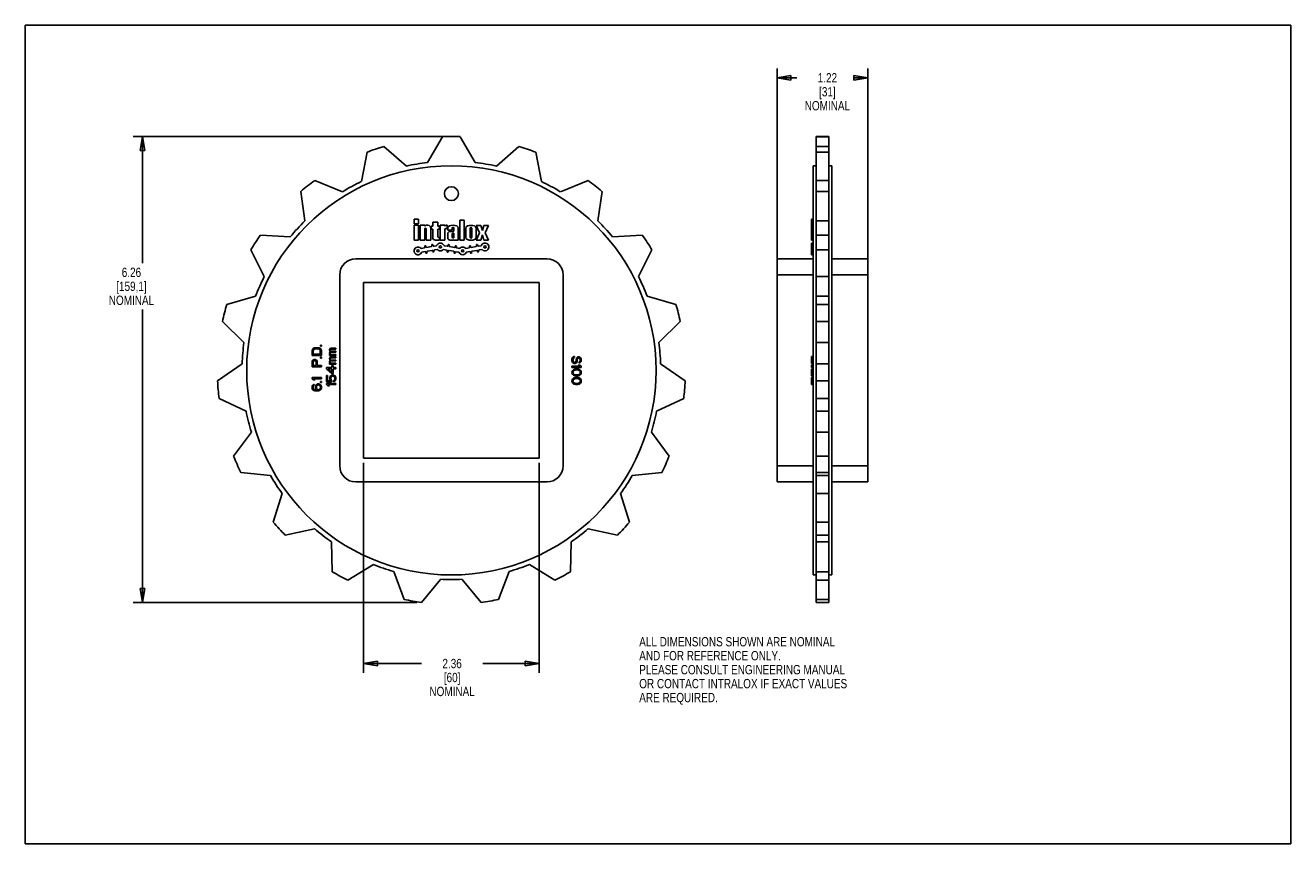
# Model space of a CAD drawing. Header units: inches. Extents: x 0 to 17, y 0 to 11.
import ezdxf

# ---------------------------------------------------------------- set-up
doc = ezdxf.new("R2010")
doc.units = ezdxf.units.IN
doc.header["$LTSCALE"] = 0.935
doc.header["$MEASUREMENT"] = 0
doc.layers.get('0').update_dxf_attribs({"linetype": 'CONTINUOUS'})
doc.layers.add('ALL_FEATURES', color=7, linetype='CONTINUOUS')
doc.layers.add('SURFACES', color=7, linetype='CONTINUOUS')
doc.styles.get("Standard").update_dxf_attribs({"font": 'txt', "width": 0.8})
doc.dimstyles.new('DIMSTYLE_1', dxfattribs={"dimtxt": 0.125, "dimasz": 0.1875, "dimexe": 0.18, "dimexo": 0.0625, "dimgap": 0.09, "dimtad": 0, "dimtih": 1, "dimtoh": 1, "dimzin": 4, "dimdsep": 46, "dimtxsty": 'STANDARD', "dimblk": 'CLOSED', "dimblk1": 'CLOSED', "dimblk2": 'CLOSED', "dimcen": 0.09, "dimadec": 0, "dimazin": 0, "dimtp": 0.01, "dimtm": 0.01, "dimtfac": 1, "dimtofl": 0, "dimtmove": 0, "dimatfit": 3, "dimldrblk": 'CLOSED', "dimfxl": 1, "dimtolj": 1, "dimtzin": 4, "dimarcsym": 0})

# ---------------------------------------------------------------- blocks, each defined once
blk = doc.blocks.new('_CLOSED')
at = {"color": 0, "linetype": 'BYBLOCK'}
for p, q in [((0, 0), (-1, 0.167)), ((-1, 0.167), (-1, -0.167)), ((-1, -0.167), (0, 0)), ((-1, 0), (0, 0))]:
    blk.add_line(p, q, dxfattribs=at)
blk = doc.blocks.new('*D0')
at = {"color": 3, "linetype": 'CONTINUOUS'}
for p, q in [((4.543, 5.118), (4.543, 2.297)), ((6.905, 5.118), (6.905, 2.297)), ((4.543, 2.422), (5.321, 2.422)), ((6.905, 2.422), (6.146, 2.422))]:
    blk.add_line(p, q, dxfattribs=at)
at = {"color": 3, "linetype": 'CONTINUOUS', "xscale": 0.1875, "yscale": 0.1875, "zscale": 0.1875, "rotation": 180}
blk.add_blockref('_CLOSED', (4.543, 2.422), dxfattribs=at)
at = {"color": 3, "linetype": 'CONTINUOUS', "xscale": 0.1875, "yscale": 0.1875, "zscale": 0.1875}
blk.add_blockref('_CLOSED', (6.905, 2.422), dxfattribs=at)
at = {"color": 3, "linetype": 'CONTINUOUS', "insert": (5.734, 2.484), "char_height": 0.125, "width": 0.7, "attachment_point": 2, "line_spacing_factor": 0.9}
blk.add_mtext('2.36\\P[60]\\PNOMINAL', dxfattribs=at)
blk = doc.blocks.new('*D1')
at = {"color": 3, "linetype": 'CONTINUOUS'}
for p, q in [((10.099, 7.709), (10.099, 10.42)), ((11.319, 7.709), (11.319, 10.42)), ((10.099, 10.295), (10.363, 10.295)), ((11.319, 10.295), (11.188, 10.295))]:
    blk.add_line(p, q, dxfattribs=at)
at = {"color": 3, "linetype": 'CONTINUOUS', "xscale": 0.1875, "yscale": 0.1875, "zscale": 0.1875, "rotation": 180}
blk.add_blockref('_CLOSED', (10.099, 10.295), dxfattribs=at)
at = {"color": 3, "linetype": 'CONTINUOUS', "xscale": 0.1875, "yscale": 0.1875, "zscale": 0.1875}
blk.add_blockref('_CLOSED', (11.319, 10.295), dxfattribs=at)
at = {"color": 3, "linetype": 'CONTINUOUS', "insert": (10.776, 10.357), "char_height": 0.125, "width": 0.7, "attachment_point": 2, "line_spacing_factor": 0.9}
blk.add_mtext('1.22\\P[31]\\PNOMINAL', dxfattribs=at)
blk = doc.blocks.new('*D2')
at = {"color": 3, "linetype": 'CONTINUOUS'}
for p, q in [((5.662, 9.506), (1.451, 9.506)), ((1.576, 9.506), (1.576, 7.804)), ((1.576, 3.243), (1.576, 7.179)), ((5.262, 3.243), (1.451, 3.243))]:
    blk.add_line(p, q, dxfattribs=at)
at = {"color": 3, "linetype": 'CONTINUOUS', "xscale": 0.1875, "yscale": 0.1875, "zscale": 0.1875}
for p, rotation in [((1.576, 9.506), 90), ((1.576, 3.243), 270)]:
    blk.add_blockref('_CLOSED', p, dxfattribs=dict(at, rotation=rotation))
at = {"color": 3, "linetype": 'CONTINUOUS', "insert": (1.426, 7.742), "char_height": 0.125, "width": 0.7, "attachment_point": 2, "line_spacing_factor": 0.9}
blk.add_mtext('6.26\\P[159,1]\\PNOMINAL', dxfattribs=at)

msp = doc.modelspace()

# ---------------------------------------------------------------- linework, layer by layer
at = {"color": 7, "linetype": 'CONTINUOUS'}
for p, q in [((0, 0), (0, 11)), ((0, 11), (17, 11)), ((17, 0), (17, 11)), ((5.605, 9.503), (5.404, 9.155)), ((6.044, 9.155), (5.843, 9.503)), ((6.632, 9.372), (6.329, 9.108)), ((10.623, 3.243), (10.623, 9.506)), ((10.795, 9.506), (10.623, 9.506)), ((10.795, 9.503), (10.623, 9.503)), ((10.795, 9.372), (10.623, 9.372)), ((10.795, 3.243), (10.795, 9.506)), ((6.934, 8.9), (6.857, 9.295)), ((10.795, 9.295), (10.623, 9.295)), ((10.584, 3.612), (10.584, 9.112)), ((10.623, 9.112), (10.584, 9.112)), ((10.834, 9.112), (10.795, 9.112)), ((10.834, 3.612), (10.834, 9.112)), ((4.261, 8.763), (3.888, 8.914)), ((7.56, 8.914), (7.188, 8.763)), ((10.795, 8.914), (10.623, 8.914)), ((3.701, 8.768), (3.756, 8.37)), ((7.693, 8.37), (7.748, 8.768)), ((10.795, 8.768), (10.623, 8.768)), ((5.224, 8.392), (5.224, 8.332)), ((5.284, 8.392), (5.224, 8.392)), ((5.224, 8.332), (5.284, 8.332)), ((5.284, 8.332), (5.284, 8.392)), ((5.474, 8.352), (5.474, 8.3)), ((5.544, 8.352), (5.474, 8.352)), ((5.544, 8.3), (5.544, 8.352)), ((5.838, 8.382), (5.838, 8.112)), ((5.896, 8.382), (5.838, 8.382)), ((5.896, 8.112), (5.896, 8.382)), ((10.564, 8.112), (10.564, 8.392)), ((10.584, 8.392), (10.564, 8.392)), ((10.584, 8.382), (10.564, 8.382)), ((10.795, 8.37), (10.623, 8.37)), ((3.56, 8.158), (3.159, 8.18)), ((5.224, 8.312), (5.224, 8.112)), ((5.284, 8.312), (5.224, 8.312)), ((5.284, 8.112), (5.284, 8.312)), ((5.306, 8.312), (5.306, 8.112)), ((5.366, 8.312), (5.306, 8.312)), ((5.366, 8.301), (5.366, 8.312)), ((5.366, 8.112), (5.366, 8.262)), ((5.386, 8.262), (5.386, 8.112)), ((5.41, 8.312), (5.392, 8.312)), ((5.446, 8.112), (5.446, 8.276)), ((5.454, 8.3), (5.454, 8.26)), ((5.474, 8.3), (5.454, 8.3)), ((5.454, 8.26), (5.474, 8.26)), ((5.474, 8.26), (5.474, 8.148)), ((5.564, 8.3), (5.544, 8.3)), ((5.544, 8.158), (5.544, 8.26)), ((5.544, 8.26), (5.564, 8.26)), ((5.564, 8.26), (5.564, 8.3)), ((5.574, 8.312), (5.574, 8.112)), ((5.634, 8.312), (5.574, 8.312)), ((5.634, 8.302), (5.634, 8.312)), ((5.634, 8.112), (5.634, 8.25)), ((5.652, 8.268), (5.668, 8.268)), ((5.668, 8.312), (5.659, 8.312)), ((5.668, 8.268), (5.668, 8.312)), ((5.676, 8.275), (5.676, 8.246)), ((5.676, 8.246), (5.736, 8.246)), ((5.676, 8.2), (5.676, 8.142)), ((5.746, 8.23), (5.706, 8.23)), ((5.736, 8.246), (5.736, 8.274)), ((5.736, 8.152), (5.736, 8.194)), ((5.746, 8.204), (5.758, 8.204)), ((5.756, 8.274), (5.756, 8.24)), ((5.758, 8.204), (5.758, 8.15)), ((5.816, 8.112), (5.816, 8.275)), ((5.918, 8.274), (5.918, 8.148)), ((5.977, 8.15), (5.977, 8.272)), ((5.997, 8.272), (5.997, 8.15)), ((6.056, 8.31), (6.104, 8.212)), ((6.118, 8.31), (6.056, 8.31)), ((6.056, 8.148), (6.056, 8.274)), ((6.104, 8.212), (6.056, 8.112)), ((6.14, 8.24), (6.118, 8.31)), ((6.118, 8.112), (6.14, 8.182)), ((6.162, 8.31), (6.14, 8.24)), ((6.14, 8.182), (6.162, 8.112)), ((6.224, 8.31), (6.162, 8.31)), ((6.176, 8.212), (6.224, 8.31)), ((6.224, 8.112), (6.176, 8.212)), ((8.289, 8.18), (7.888, 8.158)), ((10.584, 8.31), (10.564, 8.31)), ((10.584, 8.212), (10.564, 8.212)), ((10.795, 8.18), (10.623, 8.18)), ((5.224, 8.112), (5.284, 8.112)), ((5.306, 8.112), (5.366, 8.112)), ((5.361, 8.009), (5.32, 8.002)), ((5.366, 8.028), (5.367, 8.018)), ((5.383, 8.021), (5.381, 8.031)), ((5.386, 8.112), (5.446, 8.112)), ((5.455, 8.026), (5.392, 8.015)), ((5.46, 8.045), (5.462, 8.035)), ((5.478, 8.038), (5.476, 8.048)), ((5.523, 8.038), (5.487, 8.031)), ((5.51, 8.112), (5.564, 8.112)), ((5.564, 8.148), (5.554, 8.148)), ((5.564, 8.112), (5.564, 8.148)), ((5.574, 8.112), (5.634, 8.112)), ((5.67, 8.03), (5.629, 8.038)), ((5.681, 8.047), (5.679, 8.037)), ((5.695, 8.034), (5.697, 8.044)), ((5.765, 8.014), (5.701, 8.025)), ((5.706, 8.112), (5.738, 8.112)), ((5.75, 8.142), (5.746, 8.142)), ((5.758, 8.12), (5.758, 8.112)), ((5.758, 8.112), (5.816, 8.112)), ((5.776, 8.03), (5.774, 8.02)), ((5.79, 8.018), (5.791, 8.027)), ((5.832, 8.002), (5.796, 8.008)), ((5.838, 8.112), (5.896, 8.112)), ((5.961, 8.009), (5.92, 8.002)), ((5.966, 8.028), (5.967, 8.018)), ((5.983, 8.021), (5.981, 8.031)), ((6.055, 8.026), (5.992, 8.015)), ((6.056, 8.112), (6.118, 8.112)), ((6.06, 8.045), (6.062, 8.035)), ((6.078, 8.038), (6.076, 8.048)), ((6.123, 8.038), (6.087, 8.031)), ((6.162, 8.112), (6.224, 8.112)), ((10.584, 8.112), (10.564, 8.112)), ((10.564, 7.916), (10.564, 8.073)), ((10.584, 8.073), (10.564, 8.073)), ((3.029, 7.98), (3.21, 7.622)), ((7.009, 7.862), (4.439, 7.862)), ((5.329, 7.951), (5.37, 7.958)), ((5.379, 7.951), (5.381, 7.942)), ((5.397, 7.944), (5.395, 7.954)), ((5.401, 7.963), (5.465, 7.975)), ((5.474, 7.968), (5.476, 7.958)), ((5.491, 7.961), (5.49, 7.971)), ((5.496, 7.98), (5.532, 7.986)), ((5.62, 7.986), (5.661, 7.979)), ((5.667, 7.97), (5.666, 7.96)), ((5.681, 7.957), (5.683, 7.967)), ((5.692, 7.974), (5.755, 7.963)), ((5.762, 7.953), (5.76, 7.944)), ((5.776, 7.941), (5.778, 7.951)), ((5.787, 7.957), (5.823, 7.951)), ((5.929, 7.951), (5.97, 7.958)), ((5.979, 7.951), (5.981, 7.942)), ((5.997, 7.944), (5.995, 7.954)), ((6.001, 7.963), (6.065, 7.975)), ((6.074, 7.968), (6.076, 7.958)), ((6.091, 7.961), (6.09, 7.971)), ((6.096, 7.98), (6.132, 7.986)), ((8.238, 7.622), (8.419, 7.98)), ((10.099, 4.862), (10.099, 7.862)), ((10.584, 7.862), (10.099, 7.862)), ((10.584, 7.969), (10.564, 7.969)), ((10.584, 7.961), (10.564, 7.961)), ((10.564, 7.952), (10.584, 7.952)), ((10.584, 7.944), (10.564, 7.944)), ((10.564, 7.935), (10.584, 7.935)), ((10.584, 7.916), (10.564, 7.916)), ((10.795, 7.98), (10.623, 7.98)), ((11.319, 7.862), (10.834, 7.862)), ((11.319, 7.862), (11.319, 4.862)), ((4.224, 7.647), (4.224, 5.077)), ((7.224, 5.077), (7.224, 7.647)), ((10.584, 7.647), (10.099, 7.647)), ((10.795, 7.622), (10.623, 7.622)), ((10.834, 7.647), (11.319, 7.647)), ((3.094, 7.358), (2.708, 7.248)), ((8.741, 7.248), (8.354, 7.358)), ((10.795, 7.358), (10.623, 7.358)), ((10.795, 7.248), (10.623, 7.248)), ((2.649, 7.018), (2.937, 6.737)), ((8.511, 6.737), (8.799, 7.018)), ((10.795, 7.018), (10.623, 7.018)), ((3.856, 6.638), (3.853, 6.625)), ((3.861, 6.648), (3.856, 6.638)), ((3.872, 6.659), (3.861, 6.648)), ((3.869, 6.625), (3.872, 6.635)), ((3.882, 6.664), (3.872, 6.659)), ((3.872, 6.635), (3.877, 6.643)), ((3.877, 6.643), (3.885, 6.648)), ((3.896, 6.666), (3.882, 6.664)), ((3.885, 6.648), (3.896, 6.651)), ((3.936, 6.666), (3.896, 6.666)), ((3.896, 6.651), (3.936, 6.651)), ((3.949, 6.664), (3.936, 6.666)), ((3.936, 6.651), (3.946, 6.648)), ((3.946, 6.648), (3.954, 6.643)), ((3.96, 6.659), (3.949, 6.664)), ((3.954, 6.643), (3.96, 6.635)), ((3.97, 6.648), (3.96, 6.659)), ((3.96, 6.635), (3.962, 6.625)), ((3.965, 6.7), (3.965, 6.687)), ((3.978, 6.7), (3.965, 6.7)), ((3.965, 6.687), (3.978, 6.687)), ((3.976, 6.638), (3.97, 6.648)), ((3.978, 6.625), (3.976, 6.638)), ((3.978, 6.687), (3.978, 6.7)), ((4.089, 6.65), (4.086, 6.642)), ((4.086, 6.642), (4.086, 6.631)), ((4.086, 6.631), (4.089, 6.623)), ((4.094, 6.655), (4.089, 6.65)), ((4.107, 6.66), (4.094, 6.655)), ((4.097, 6.637), (4.099, 6.642)), ((4.097, 6.629), (4.097, 6.637)), ((4.099, 6.642), (4.102, 6.644)), ((4.102, 6.644), (4.107, 6.647)), ((4.171, 6.66), (4.107, 6.66)), ((4.107, 6.647), (4.171, 6.647)), ((4.171, 6.647), (4.171, 6.66)), ((10.795, 6.737), (10.623, 6.737)), ((3.853, 6.625), (3.853, 6.562)), ((3.853, 6.562), (3.978, 6.562)), ((3.856, 6.487), (3.853, 6.474)), ((3.853, 6.474), (3.853, 6.411)), ((3.864, 6.497), (3.856, 6.487)), ((3.874, 6.505), (3.864, 6.497)), ((3.867, 6.476), (3.869, 6.484)), ((3.867, 6.427), (3.867, 6.476)), ((3.869, 6.578), (3.869, 6.625)), ((3.962, 6.578), (3.869, 6.578)), ((3.869, 6.484), (3.874, 6.489)), ((3.882, 6.508), (3.874, 6.505)), ((3.874, 6.489), (3.882, 6.492)), ((3.893, 6.508), (3.882, 6.508)), ((3.882, 6.492), (3.89, 6.492)), ((3.89, 6.492), (3.898, 6.489)), ((3.901, 6.505), (3.893, 6.508)), ((3.898, 6.489), (3.904, 6.484)), ((3.912, 6.497), (3.901, 6.505)), ((3.904, 6.484), (3.906, 6.476)), ((3.906, 6.476), (3.906, 6.427)), ((3.92, 6.487), (3.912, 6.497)), ((3.922, 6.474), (3.92, 6.487)), ((3.922, 6.427), (3.922, 6.474)), ((3.962, 6.625), (3.962, 6.578)), ((3.965, 6.541), (3.965, 6.528)), ((3.978, 6.541), (3.965, 6.541)), ((3.965, 6.528), (3.978, 6.528)), ((3.978, 6.562), (3.978, 6.625)), ((3.978, 6.528), (3.978, 6.541)), ((4.089, 6.608), (4.086, 6.6)), ((4.086, 6.6), (4.086, 6.59)), ((4.086, 6.59), (4.089, 6.582)), ((4.086, 6.577), (4.086, 6.564)), ((4.094, 6.577), (4.086, 6.577)), ((4.086, 6.564), (4.171, 6.564)), ((4.089, 6.532), (4.086, 6.525)), ((4.086, 6.525), (4.086, 6.514)), ((4.086, 6.514), (4.089, 6.506)), ((4.089, 6.491), (4.086, 6.483)), ((4.086, 6.483), (4.086, 6.472)), ((4.086, 6.472), (4.089, 6.465)), ((4.089, 6.623), (4.097, 6.616)), ((4.097, 6.616), (4.089, 6.608)), ((4.089, 6.582), (4.094, 6.577)), ((4.094, 6.538), (4.089, 6.532)), ((4.089, 6.506), (4.097, 6.498)), ((4.097, 6.498), (4.089, 6.491)), ((4.089, 6.465), (4.094, 6.459)), ((4.107, 6.543), (4.094, 6.538)), ((4.099, 6.623), (4.097, 6.629)), ((4.097, 6.595), (4.099, 6.6)), ((4.097, 6.59), (4.097, 6.595)), ((4.099, 6.582), (4.097, 6.59)), ((4.097, 6.519), (4.099, 6.525)), ((4.097, 6.512), (4.097, 6.519)), ((4.099, 6.506), (4.097, 6.512)), ((4.097, 6.478), (4.099, 6.483)), ((4.097, 6.472), (4.097, 6.478)), ((4.099, 6.465), (4.097, 6.472)), ((4.102, 6.621), (4.099, 6.623)), ((4.099, 6.6), (4.102, 6.603)), ((4.105, 6.577), (4.099, 6.582)), ((4.099, 6.525), (4.102, 6.527)), ((4.102, 6.504), (4.099, 6.506)), ((4.099, 6.483), (4.102, 6.485)), ((4.105, 6.459), (4.099, 6.465)), ((4.107, 6.618), (4.102, 6.621)), ((4.102, 6.603), (4.107, 6.605)), ((4.102, 6.527), (4.107, 6.53)), ((4.107, 6.501), (4.102, 6.504)), ((4.102, 6.485), (4.107, 6.488)), ((4.171, 6.577), (4.105, 6.577)), ((4.171, 6.618), (4.107, 6.618)), ((4.107, 6.605), (4.171, 6.605)), ((4.171, 6.543), (4.107, 6.543)), ((4.107, 6.53), (4.171, 6.53)), ((4.171, 6.501), (4.107, 6.501)), ((4.107, 6.488), (4.171, 6.488)), ((4.171, 6.605), (4.171, 6.618)), ((4.171, 6.564), (4.171, 6.577)), ((4.171, 6.53), (4.171, 6.543)), ((4.171, 6.488), (4.171, 6.501)), ((7.347, 6.526), (7.344, 6.513)), ((7.344, 6.513), (7.344, 6.492)), ((7.344, 6.492), (7.347, 6.479)), ((7.355, 6.539), (7.347, 6.526)), ((7.347, 6.479), (7.352, 6.469)), ((7.352, 6.469), (7.363, 6.459)), ((7.368, 6.547), (7.355, 6.539)), ((7.36, 6.513), (7.363, 6.524)), ((7.36, 6.492), (7.36, 6.513)), ((7.363, 6.482), (7.36, 6.492)), ((7.363, 6.524), (7.371, 6.532)), ((7.368, 6.474), (7.363, 6.482)), ((7.379, 6.55), (7.368, 6.547)), ((7.376, 6.469), (7.368, 6.474)), ((7.371, 6.532), (7.379, 6.534)), ((7.384, 6.469), (7.376, 6.469)), ((7.379, 6.534), (7.379, 6.55)), ((7.392, 6.474), (7.384, 6.469)), ((7.397, 6.482), (7.392, 6.474)), ((7.4, 6.492), (7.397, 6.482)), ((7.397, 6.459), (7.408, 6.469)), ((7.403, 6.518), (7.4, 6.508)), ((7.4, 6.508), (7.4, 6.492)), ((7.408, 6.529), (7.403, 6.518)), ((7.419, 6.539), (7.408, 6.529)), ((7.408, 6.469), (7.413, 6.479)), ((7.413, 6.479), (7.416, 6.492)), ((7.416, 6.508), (7.419, 6.516)), ((7.416, 6.492), (7.416, 6.508)), ((7.429, 6.542), (7.419, 6.539)), ((7.419, 6.516), (7.424, 6.524)), ((7.424, 6.524), (7.432, 6.526)), ((7.44, 6.542), (7.429, 6.542)), ((7.432, 6.526), (7.437, 6.526)), ((7.437, 6.526), (7.445, 6.524)), ((7.451, 6.539), (7.44, 6.542)), ((7.445, 6.479), (7.44, 6.477)), ((7.44, 6.477), (7.44, 6.461)), ((7.44, 6.461), (7.448, 6.464)), ((7.445, 6.524), (7.451, 6.516)), ((7.451, 6.485), (7.445, 6.479)), ((7.448, 6.464), (7.459, 6.472)), ((7.461, 6.529), (7.451, 6.539)), ((7.451, 6.516), (7.453, 6.508)), ((7.453, 6.492), (7.451, 6.485)), ((7.453, 6.508), (7.453, 6.492)), ((7.459, 6.472), (7.467, 6.482)), ((7.467, 6.518), (7.461, 6.529)), ((7.469, 6.508), (7.467, 6.518)), ((7.467, 6.482), (7.469, 6.495)), ((7.469, 6.495), (7.469, 6.508)), ((10.564, 6.453), (10.564, 6.55)), ((10.584, 6.55), (10.564, 6.55)), ((10.584, 6.542), (10.564, 6.542)), ((10.584, 6.539), (10.564, 6.539)), ((10.584, 6.529), (10.564, 6.529)), ((10.584, 6.518), (10.564, 6.518)), ((10.584, 6.508), (10.564, 6.508)), ((10.584, 6.495), (10.564, 6.495)), ((10.584, 6.482), (10.564, 6.482)), ((10.584, 6.472), (10.564, 6.472)), ((10.584, 6.464), (10.564, 6.464)), ((10.584, 6.461), (10.564, 6.461)), ((2.914, 6.45), (2.583, 6.221)), ((3.853, 6.411), (3.978, 6.411)), ((3.906, 6.427), (3.867, 6.427)), ((3.978, 6.427), (3.922, 6.427)), ((3.978, 6.411), (3.978, 6.427)), ((4.046, 6.4), (4.046, 6.384)), ((4.118, 6.4), (4.046, 6.4)), ((4.046, 6.384), (4.118, 6.321)), ((4.046, 6.295), (4.046, 6.207)), ((4.06, 6.295), (4.046, 6.295)), ((4.06, 6.22), (4.06, 6.295)), ((4.118, 6.34), (4.067, 6.384)), ((4.067, 6.384), (4.118, 6.384)), ((4.086, 6.459), (4.086, 6.446)), ((4.094, 6.459), (4.086, 6.459)), ((4.086, 6.446), (4.171, 6.446)), ((4.113, 6.295), (4.102, 6.288)), ((4.171, 6.459), (4.105, 6.459)), ((4.126, 6.301), (4.113, 6.295)), ((4.118, 6.426), (4.118, 6.4)), ((4.134, 6.426), (4.118, 6.426)), ((4.118, 6.384), (4.118, 6.34)), ((4.118, 6.321), (4.134, 6.321)), ((4.137, 6.301), (4.126, 6.301)), ((4.134, 6.4), (4.134, 6.426)), ((4.171, 6.4), (4.134, 6.4)), ((4.134, 6.321), (4.134, 6.384)), ((4.134, 6.384), (4.171, 6.384)), ((4.15, 6.295), (4.137, 6.301)), ((4.161, 6.288), (4.15, 6.295)), ((4.171, 6.446), (4.171, 6.459)), ((4.171, 6.384), (4.171, 6.4)), ((7.448, 6.417), (7.344, 6.417)), ((7.344, 6.417), (7.344, 6.401)), ((7.344, 6.401), (7.469, 6.401)), ((7.347, 6.349), (7.344, 6.334)), ((7.344, 6.334), (7.347, 6.318)), ((7.355, 6.362), (7.347, 6.349)), ((7.347, 6.318), (7.355, 6.305)), ((7.363, 6.37), (7.355, 6.362)), ((7.355, 6.305), (7.363, 6.297)), ((7.358, 6.334), (7.36, 6.347)), ((7.36, 6.321), (7.358, 6.334)), ((7.36, 6.347), (7.365, 6.354)), ((7.365, 6.313), (7.36, 6.321)), ((7.363, 6.459), (7.373, 6.453)), ((7.373, 6.375), (7.363, 6.37)), ((7.363, 6.297), (7.373, 6.292)), ((7.365, 6.354), (7.381, 6.365)), ((7.381, 6.302), (7.365, 6.313)), ((7.373, 6.453), (7.387, 6.453)), ((7.381, 6.378), (7.373, 6.375)), ((7.373, 6.292), (7.381, 6.289)), ((7.395, 6.38), (7.381, 6.378)), ((7.381, 6.365), (7.397, 6.367)), ((7.397, 6.3), (7.381, 6.302)), ((7.387, 6.453), (7.397, 6.459)), ((7.419, 6.38), (7.395, 6.38)), ((7.397, 6.367), (7.416, 6.367)), ((7.416, 6.3), (7.397, 6.3)), ((7.416, 6.367), (7.432, 6.365)), ((7.432, 6.302), (7.416, 6.3)), ((7.432, 6.378), (7.419, 6.38)), ((7.451, 6.433), (7.429, 6.433)), ((7.429, 6.433), (7.448, 6.417)), ((7.44, 6.375), (7.432, 6.378)), ((7.432, 6.365), (7.448, 6.354)), ((7.448, 6.313), (7.432, 6.302)), ((7.432, 6.289), (7.44, 6.292)), ((7.451, 6.37), (7.44, 6.375)), ((7.44, 6.292), (7.451, 6.297)), ((7.448, 6.354), (7.453, 6.347)), ((7.453, 6.321), (7.448, 6.313)), ((7.469, 6.417), (7.451, 6.433)), ((7.459, 6.362), (7.451, 6.37)), ((7.451, 6.297), (7.459, 6.305)), ((7.453, 6.347), (7.456, 6.334)), ((7.456, 6.334), (7.453, 6.321)), ((7.467, 6.349), (7.459, 6.362)), ((7.459, 6.305), (7.467, 6.318)), ((7.469, 6.334), (7.467, 6.349)), ((7.467, 6.318), (7.469, 6.334)), ((7.469, 6.401), (7.469, 6.417)), ((8.865, 6.221), (8.535, 6.45)), ((10.584, 6.459), (10.564, 6.459)), ((10.584, 6.453), (10.564, 6.453)), ((10.564, 6.401), (10.564, 6.433)), ((10.584, 6.433), (10.564, 6.433)), ((10.584, 6.417), (10.564, 6.417)), ((10.584, 6.401), (10.564, 6.401)), ((10.564, 6.287), (10.564, 6.38)), ((10.584, 6.38), (10.564, 6.38)), ((10.584, 6.378), (10.564, 6.378)), ((10.584, 6.375), (10.564, 6.375)), ((10.584, 6.37), (10.564, 6.37)), ((10.584, 6.362), (10.564, 6.362)), ((10.584, 6.349), (10.564, 6.349)), ((10.584, 6.334), (10.564, 6.334)), ((10.584, 6.318), (10.564, 6.318)), ((10.584, 6.305), (10.564, 6.305)), ((10.584, 6.297), (10.564, 6.297)), ((10.584, 6.292), (10.564, 6.292)), ((10.795, 6.45), (10.623, 6.45)), ((3.853, 6.265), (3.853, 6.25)), ((3.978, 6.265), (3.853, 6.265)), ((3.853, 6.25), (3.872, 6.234)), ((3.856, 6.151), (3.853, 6.138)), ((3.853, 6.138), (3.853, 6.127)), ((3.853, 6.127), (3.856, 6.114)), ((3.864, 6.164), (3.856, 6.151)), ((3.874, 6.172), (3.864, 6.164)), ((3.867, 6.14), (3.869, 6.148)), ((3.867, 6.125), (3.867, 6.14)), ((3.869, 6.117), (3.867, 6.125)), ((3.869, 6.148), (3.874, 6.156)), ((3.872, 6.234), (3.893, 6.234)), ((3.893, 6.234), (3.874, 6.25)), ((3.874, 6.25), (3.978, 6.25)), ((3.882, 6.174), (3.874, 6.172)), ((3.874, 6.156), (3.882, 6.161)), ((3.882, 6.161), (3.882, 6.174)), ((3.901, 6.153), (3.898, 6.14)), ((3.898, 6.14), (3.898, 6.127)), ((3.898, 6.127), (3.901, 6.114)), ((3.909, 6.166), (3.901, 6.153)), ((3.917, 6.174), (3.909, 6.166)), ((3.912, 6.143), (3.914, 6.151)), ((3.912, 6.125), (3.912, 6.143)), ((3.914, 6.117), (3.912, 6.125)), ((3.914, 6.151), (3.92, 6.159)), ((3.93, 6.179), (3.917, 6.174)), ((3.92, 6.159), (3.925, 6.164)), ((3.925, 6.164), (3.933, 6.166)), ((3.944, 6.179), (3.93, 6.179)), ((3.933, 6.166), (3.941, 6.166)), ((3.941, 6.166), (3.949, 6.164)), ((3.957, 6.174), (3.944, 6.179)), ((3.949, 6.164), (3.957, 6.159)), ((3.968, 6.166), (3.957, 6.174)), ((3.957, 6.159), (3.962, 6.151)), ((3.962, 6.151), (3.965, 6.143)), ((3.965, 6.125), (3.962, 6.117)), ((3.965, 6.213), (3.965, 6.2)), ((3.978, 6.213), (3.965, 6.213)), ((3.965, 6.2), (3.978, 6.2)), ((3.965, 6.143), (3.965, 6.125)), ((3.976, 6.153), (3.968, 6.166)), ((3.978, 6.14), (3.976, 6.153)), ((3.976, 6.114), (3.978, 6.127)), ((3.978, 6.25), (3.978, 6.265)), ((3.978, 6.2), (3.978, 6.213)), ((3.978, 6.127), (3.978, 6.14)), ((4.046, 6.207), (4.115, 6.207)), ((4.046, 6.186), (4.046, 6.17)), ((4.171, 6.186), (4.046, 6.186)), ((4.046, 6.17), (4.065, 6.155)), ((4.102, 6.22), (4.06, 6.22)), ((4.065, 6.155), (4.086, 6.155)), ((4.086, 6.155), (4.067, 6.17)), ((4.067, 6.17), (4.171, 6.17)), ((4.094, 6.275), (4.091, 6.262)), ((4.091, 6.262), (4.091, 6.246)), ((4.091, 6.246), (4.094, 6.233)), ((4.102, 6.288), (4.094, 6.275)), ((4.094, 6.233), (4.102, 6.22)), ((4.105, 6.262), (4.107, 6.272)), ((4.105, 6.246), (4.105, 6.262)), ((4.107, 6.235), (4.105, 6.246)), ((4.107, 6.272), (4.113, 6.28)), ((4.115, 6.225), (4.107, 6.235)), ((4.113, 6.28), (4.121, 6.285)), ((4.115, 6.207), (4.115, 6.225)), ((4.121, 6.285), (4.129, 6.288)), ((4.129, 6.288), (4.134, 6.288)), ((4.134, 6.288), (4.142, 6.285)), ((4.15, 6.228), (4.139, 6.222)), ((4.139, 6.222), (4.139, 6.207)), ((4.139, 6.207), (4.15, 6.212)), ((4.142, 6.285), (4.15, 6.28)), ((4.15, 6.28), (4.155, 6.272)), ((4.155, 6.235), (4.15, 6.228)), ((4.15, 6.212), (4.161, 6.22)), ((4.155, 6.272), (4.158, 6.262)), ((4.158, 6.246), (4.155, 6.235)), ((4.158, 6.262), (4.158, 6.246)), ((4.169, 6.275), (4.161, 6.288)), ((4.161, 6.22), (4.169, 6.233)), ((4.171, 6.262), (4.169, 6.275)), ((4.169, 6.233), (4.171, 6.246)), ((4.171, 6.246), (4.171, 6.262)), ((4.171, 6.17), (4.171, 6.186)), ((7.347, 6.235), (7.344, 6.219)), ((7.344, 6.219), (7.347, 6.203)), ((7.355, 6.248), (7.347, 6.235)), ((7.347, 6.203), (7.355, 6.19)), ((7.363, 6.255), (7.355, 6.248)), ((7.355, 6.19), (7.363, 6.183)), ((7.358, 6.219), (7.36, 6.232)), ((7.36, 6.206), (7.358, 6.219)), ((7.36, 6.232), (7.365, 6.24)), ((7.365, 6.198), (7.36, 6.206)), ((7.373, 6.261), (7.363, 6.255)), ((7.363, 6.183), (7.373, 6.177)), ((7.365, 6.24), (7.381, 6.25)), ((7.381, 6.188), (7.365, 6.198)), ((7.381, 6.263), (7.373, 6.261)), ((7.373, 6.177), (7.381, 6.175)), ((7.381, 6.289), (7.395, 6.287)), ((7.395, 6.266), (7.381, 6.263)), ((7.381, 6.25), (7.397, 6.253)), ((7.397, 6.185), (7.381, 6.188)), ((7.381, 6.175), (7.395, 6.172)), ((7.395, 6.287), (7.419, 6.287)), ((7.419, 6.266), (7.395, 6.266)), ((7.395, 6.172), (7.419, 6.172)), ((7.397, 6.253), (7.416, 6.253)), ((7.416, 6.185), (7.397, 6.185)), ((7.416, 6.253), (7.432, 6.25)), ((7.432, 6.188), (7.416, 6.185)), ((7.419, 6.287), (7.432, 6.289)), ((7.432, 6.263), (7.419, 6.266)), ((7.419, 6.172), (7.432, 6.175)), ((7.44, 6.261), (7.432, 6.263)), ((7.432, 6.25), (7.448, 6.24)), ((7.448, 6.198), (7.432, 6.188)), ((7.432, 6.175), (7.44, 6.177)), ((7.451, 6.255), (7.44, 6.261)), ((7.44, 6.177), (7.451, 6.183)), ((7.448, 6.24), (7.453, 6.232)), ((7.453, 6.206), (7.448, 6.198)), ((7.459, 6.248), (7.451, 6.255)), ((7.451, 6.183), (7.459, 6.19)), ((7.453, 6.232), (7.456, 6.219)), ((7.456, 6.219), (7.453, 6.206)), ((7.467, 6.235), (7.459, 6.248)), ((7.459, 6.19), (7.467, 6.203)), ((7.469, 6.219), (7.467, 6.235)), ((7.467, 6.203), (7.469, 6.219)), ((10.584, 6.289), (10.564, 6.289)), ((10.584, 6.287), (10.564, 6.287)), ((10.564, 6.172), (10.564, 6.266)), ((10.584, 6.266), (10.564, 6.266)), ((10.584, 6.263), (10.564, 6.263)), ((10.584, 6.261), (10.564, 6.261)), ((10.584, 6.255), (10.564, 6.255)), ((10.584, 6.248), (10.564, 6.248)), ((10.584, 6.235), (10.564, 6.235)), ((10.584, 6.219), (10.564, 6.219)), ((10.584, 6.203), (10.564, 6.203)), ((10.584, 6.19), (10.564, 6.19)), ((10.584, 6.183), (10.564, 6.183)), ((10.584, 6.177), (10.564, 6.177)), ((10.584, 6.175), (10.564, 6.175)), ((10.584, 6.172), (10.564, 6.172)), ((10.795, 6.221), (10.623, 6.221)), ((2.603, 5.984), (2.966, 5.812)), ((3.856, 6.114), (3.864, 6.101)), ((3.864, 6.101), (3.874, 6.094)), ((3.874, 6.109), (3.869, 6.117)), ((3.882, 6.104), (3.874, 6.109)), ((3.874, 6.094), (3.888, 6.088)), ((3.89, 6.101), (3.882, 6.104)), ((3.888, 6.088), (3.906, 6.086)), ((3.906, 6.099), (3.89, 6.101)), ((3.901, 6.114), (3.912, 6.099)), ((3.912, 6.099), (3.906, 6.099)), ((3.906, 6.086), (3.925, 6.086)), ((3.92, 6.109), (3.914, 6.117)), ((3.925, 6.104), (3.92, 6.109)), ((3.933, 6.101), (3.925, 6.104)), ((3.925, 6.086), (3.944, 6.088)), ((3.941, 6.101), (3.933, 6.101)), ((3.949, 6.104), (3.941, 6.101)), ((3.944, 6.088), (3.957, 6.094)), ((3.957, 6.109), (3.949, 6.104)), ((3.962, 6.117), (3.957, 6.109)), ((3.957, 6.094), (3.968, 6.101)), ((3.968, 6.101), (3.976, 6.114)), ((8.482, 5.812), (8.845, 5.984)), ((10.795, 5.984), (10.623, 5.984)), ((10.795, 5.812), (10.623, 5.812)), ((3.037, 5.532), (2.799, 5.209)), ((8.649, 5.209), (8.411, 5.532)), ((10.795, 5.532), (10.623, 5.532)), ((10.795, 5.209), (10.623, 5.209)), ((2.895, 4.991), (3.294, 4.947)), ((8.154, 4.947), (8.554, 4.991)), ((10.584, 5.077), (10.099, 5.077)), ((10.795, 4.991), (10.623, 4.991)), ((10.795, 4.947), (10.623, 4.947)), ((11.319, 5.077), (10.834, 5.077)), ((4.439, 4.862), (7.009, 4.862)), ((10.584, 4.862), (10.099, 4.862)), ((10.834, 4.862), (11.319, 4.862)), ((3.452, 4.705), (3.332, 4.321)), ((8.116, 4.321), (7.996, 4.705)), ((10.795, 4.705), (10.623, 4.705)), ((10.795, 4.321), (10.623, 4.321)), ((3.493, 4.146), (3.885, 4.234)), ((7.563, 4.234), (7.955, 4.146)), ((10.795, 4.146), (10.623, 4.146)), ((4.113, 4.057), (4.124, 3.655)), ((7.324, 3.655), (7.335, 4.057)), ((10.795, 4.057), (10.623, 4.057)), ((4.334, 3.542), (4.676, 3.752)), ((6.773, 3.752), (7.115, 3.542)), ((4.949, 3.659), (5.09, 3.282)), ((6.359, 3.282), (6.5, 3.659)), ((10.623, 3.612), (10.584, 3.612)), ((10.795, 3.655), (10.623, 3.655)), ((10.834, 3.612), (10.795, 3.612)), ((5.324, 3.243), (5.58, 3.553)), ((5.868, 3.553), (6.124, 3.243)), ((10.795, 3.542), (10.623, 3.542)), ((10.795, 3.282), (10.623, 3.282)), ((10.795, 3.243), (10.623, 3.243)), ((0, 0), (17, 0))]:
    msp.add_line(p, q, dxfattribs=at)
for centre, radius in [((5.724, 6.362), 2.75), ((5.576, 8.021), 0.014), ((6.176, 8.021), 0.014), ((5.276, 7.968), 0.014), ((5.876, 7.968), 0.014)]:
    msp.add_circle(centre, radius, dxfattribs=at)
for centre, radius, start, end in [((5.724, 6.362), 3.144, 87.8308, 92.1692), ((5.724, 6.362), 3.144, 68.8835, 73.2218), ((5.724, 6.362), 2.812, 96.5327, 102.4147), ((5.724, 6.362), 2.812, 77.5853, 83.4673), ((5.724, 6.362), 3.144, 125.7256, 130.0639), ((5.724, 6.362), 2.812, 115.48, 121.3621), ((5.724, 6.362), 2.812, 58.6379, 64.52), ((5.724, 6.362), 3.144, 49.9361, 54.2744), ((5.724, 6.362), 2.812, 134.4274, 140.3094), ((5.724, 6.362), 2.812, 39.6906, 45.5726), ((5.724, 6.362), 3.144, 144.6729, 149.0113), ((5.392, 8.276), 0.036, 90, 136.2383), ((5.376, 8.262), 0.01, 0, 180), ((5.41, 8.276), 0.036, 0, 90), ((5.659, 8.276), 0.036, 90, 132.7486), ((5.652, 8.25), 0.018, 90, 180), ((5.706, 8.275), 0.03, 107.9202, 180), ((5.706, 8.2), 0.03, 90, 180), ((5.746, 8.152), 0.16, 72.0798, 107.9202), ((5.746, 8.274), 0.01, 0, 180), ((5.746, 8.194), 0.01, 90, 180), ((5.746, 8.24), 0.01, 270, 360), ((5.786, 8.275), 0.03, 0, 72.0798), ((5.948, 8.274), 0.03, 107.4576, 180), ((5.987, 8.15), 0.16, 72.5424, 107.4576), ((5.987, 8.272), 0.01, 0, 180), ((6.026, 8.274), 0.03, 0, 72.5424), ((5.724, 6.362), 3.144, 30.9887, 35.3271), ((5.276, 7.968), 0.052, 44.5181, 335.4819), ((5.319, 8.01), 0.008, 224.5181, 280), ((5.36, 8.017), 0.008, 280, 10), ((5.374, 8.03), 0.008, 10, 190), ((5.391, 8.023), 0.008, 190, 280), ((5.454, 8.034), 0.008, 280, 10), ((5.468, 8.046), 0.008, 10, 190), ((5.51, 8.148), 0.036, 180, 270), ((5.486, 8.039), 0.008, 190, 280), ((5.522, 8.046), 0.008, 280, 335.4819), ((5.576, 8.021), 0.052, 24.5181, 155.4819), ((5.554, 8.158), 0.01, 180, 270), ((5.631, 8.046), 0.008, 204.5181, 260), ((5.671, 8.038), 0.008, 260, 350), ((5.706, 8.142), 0.03, 180, 270), ((5.689, 8.045), 0.008, 350, 170), ((5.703, 8.033), 0.008, 170, 260), ((5.746, 8.152), 0.01, 180, 270), ((5.738, 8.142), 0.03, 270, 312.8334), ((5.75, 8.15), 0.008, 270, 360), ((5.766, 8.022), 0.008, 260, 350), ((5.783, 8.029), 0.008, 350, 170), ((5.797, 8.016), 0.008, 170, 260), ((5.833, 8.01), 0.008, 260, 315.4819), ((5.876, 7.968), 0.052, 44.5181, 135.4819), ((5.919, 8.01), 0.008, 224.5181, 280), ((5.948, 8.148), 0.03, 180, 252.5424), ((5.987, 8.272), 0.16, 252.5424, 287.4576), ((5.96, 8.017), 0.008, 280, 10), ((5.974, 8.03), 0.008, 10, 190), ((5.987, 8.15), 0.01, 180, 360), ((5.991, 8.023), 0.008, 190, 280), ((6.026, 8.148), 0.03, 287.4576, 360), ((6.054, 8.034), 0.008, 280, 10), ((6.068, 8.046), 0.008, 10, 190), ((6.086, 8.039), 0.008, 190, 280), ((6.122, 8.046), 0.008, 280, 335.4819), ((6.176, 8.021), 0.052, 224.5181, 155.4819), ((4.439, 7.647), 0.215, 90, 180), ((5.331, 7.943), 0.008, 100, 155.4819), ((5.371, 7.95), 0.008, 10, 100), ((5.389, 7.943), 0.008, 190, 10), ((5.403, 7.956), 0.008, 100, 190), ((5.466, 7.967), 0.008, 10, 100), ((5.483, 7.96), 0.008, 190, 10), ((5.497, 7.972), 0.008, 100, 190), ((5.533, 7.979), 0.008, 44.5181, 100), ((5.576, 8.021), 0.052, 224.5181, 315.4819), ((5.619, 7.979), 0.008, 80, 135.4819), ((5.66, 7.971), 0.008, 350, 80), ((5.674, 7.959), 0.008, 170, 350), ((5.691, 7.966), 0.008, 80, 170), ((5.754, 7.955), 0.008, 350, 80), ((5.768, 7.942), 0.008, 170, 350), ((5.786, 7.949), 0.008, 80, 170), ((5.822, 7.943), 0.008, 24.5181, 80), ((5.876, 7.968), 0.052, 204.5181, 335.4819), ((5.931, 7.943), 0.008, 100, 155.4819), ((5.971, 7.95), 0.008, 10, 100), ((5.989, 7.943), 0.008, 190, 10), ((6.003, 7.956), 0.008, 100, 190), ((6.066, 7.967), 0.008, 10, 100), ((6.083, 7.96), 0.008, 190, 10), ((6.097, 7.972), 0.008, 100, 190), ((6.133, 7.979), 0.008, 44.5181, 100), ((7.009, 7.647), 0.215, 0, 90), ((5.724, 6.362), 2.812, 153.3748, 159.2568), ((5.724, 6.362), 2.812, 20.7432, 26.6252), ((5.724, 6.362), 3.144, 163.6203, 167.9586), ((5.724, 6.362), 3.144, 12.0414, 16.3797), ((5.724, 6.362), 2.812, 172.3222, 178.2042), ((5.724, 6.362), 2.812, 1.7958, 7.6778), ((5.724, 6.362), 3.144, 182.5677, 186.906), ((5.724, 6.362), 3.144, 353.094, 357.4323), ((5.724, 6.362), 2.812, 191.2695, 197.1515), ((5.724, 6.362), 2.812, 342.8485, 348.7305), ((5.724, 6.362), 3.144, 201.5151, 205.8534), ((5.724, 6.362), 3.144, 334.1466, 338.4849), ((5.724, 6.362), 2.812, 210.2169, 216.0989), ((4.439, 5.077), 0.215, 180, 270), ((7.009, 5.077), 0.215, 270, 360), ((5.724, 6.362), 2.812, 323.9011, 329.7831), ((5.724, 6.362), 3.144, 220.4624, 224.8007), ((5.724, 6.362), 3.144, 315.1993, 319.5376), ((5.724, 6.362), 2.812, 229.1643, 235.0463), ((5.724, 6.362), 2.812, 304.9537, 310.8357), ((5.724, 6.362), 2.812, 248.1116, 253.9936), ((5.724, 6.362), 2.812, 286.0064, 291.8884), ((5.724, 6.362), 3.144, 239.4098, 243.7481), ((5.724, 6.362), 3.144, 296.2519, 300.5902), ((5.724, 6.362), 2.812, 267.059, 272.941), ((5.724, 6.362), 3.144, 258.3572, 262.6955), ((5.724, 6.362), 3.144, 277.3045, 281.6428)]:
    msp.add_arc(centre, radius, start, end, dxfattribs=at)
at = {"layer": 'ALL_FEATURES', "color": 7, "linetype": 'CONTINUOUS'}
for p, q in [((4.543, 7.543), (4.543, 5.181)), ((6.905, 7.543), (4.543, 7.543)), ((6.905, 5.181), (6.905, 7.543)), ((4.543, 5.181), (6.905, 5.181))]:
    msp.add_line(p, q, dxfattribs=at)
msp.add_circle((5.724, 8.737), 0.0938, dxfattribs=at)
at = {"layer": 'SURFACES', "color": 7, "linetype": 'CONTINUOUS'}
for p, q in [((5.12, 9.108), (4.817, 9.372)), ((4.592, 9.295), (4.515, 8.9))]:
    msp.add_line(p, q, dxfattribs=at)
msp.add_arc((5.724, 6.362), 3.144, 106.7782, 111.1165, dxfattribs=at)

# ---------------------------------------------------------------- texts
at = {"color": 3, "linetype": 'CONTINUOUS', "insert": (8.248, 2.777), "char_height": 0.125, "width": 3.5, "attachment_point": 1, "line_spacing_factor": 0.9}
msp.add_mtext('ALL DIMENSIONS SHOWN ARE NOMINAL\\PAND FOR REFERENCE ONLY.\\PPLEASE CONSULT ENGINEERING MANUAL\\POR CONTACT INTRALOX IF EXACT VALUES\\PARE REQUIRED. ', dxfattribs=at)

# ---------------------------------------------------------------- dimensions: what is measured, and where the dimension line sits
at = {"color": 3, "linetype": 'CONTINUOUS'}
for base, p1, p2, picture, middle in [((11.319, 10.295), (10.099, 7.709), (11.319, 7.709), '*D1', (10.501, 10.107)), ((6.905, 2.422), (4.543, 5.118), (6.905, 5.118), '*D0', (5.459, 2.234))]:
    dim = msp.add_linear_dim(base=base, p1=p1, p2=p2, text='<>\\PNOMINAL', dimstyle='DIMSTYLE_1', dxfattribs=at)
    dim.commit()
    dim.dimension.update_dxf_attribs({"geometry": picture, "text_midpoint": middle, "dimtype": 160})
dim = msp.add_linear_dim(base=(1.576, 3.243), p1=(5.662, 9.506), p2=(5.262, 3.243), angle=270, text='<>\\PNOMINAL', dimstyle='DIMSTYLE_1', dxfattribs=at)
dim.commit()
dim.dimension.update_dxf_attribs({"geometry": '*D2', "text_midpoint": (1.376, 7.492), "dimtype": 160})

doc.saveas('drawing.dxf')
